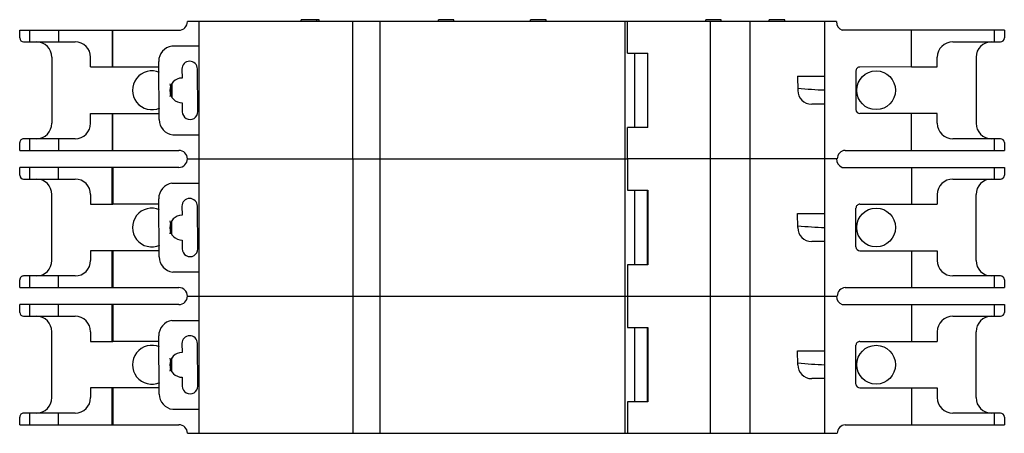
# Model space of a CAD drawing. Header units: millimetres. Extents: x 19 to 146, y 87 to 141.
import ezdxf

# ---------------------------------------------------------------- set-up
doc = ezdxf.new("R2010")
doc.units = ezdxf.units.MM
doc.header["$LTSCALE"] = 14.811543
doc.layers.get('0').update_dxf_attribs({"linetype": 'CONTINUOUS'})

msp = doc.modelspace()

# ---------------------------------------------------------------- linework, layer by layer
at = {"color": 7, "linetype": 'CONTINUOUS'}
for p, q in [((124.44, 140.59), (40.66, 140.59)), ((42.16, 87.49), (42.16, 140.59)), ((55.36, 140.59), (55.36, 140.84)), ((57.66, 140.84), (55.36, 140.84)), ((57.36, 140.59), (57.36, 140.84)), ((57.66, 140.59), (57.66, 140.84)), ((62.02, 122.89), (62.02, 140.59)), ((65.52, 87.49), (65.52, 140.59)), ((73.06, 140.59), (73.06, 140.84)), ((75.06, 140.84), (73.06, 140.84)), ((75.06, 140.59), (75.06, 140.84)), ((84.96, 140.59), (84.96, 140.84)), ((86.96, 140.84), (84.96, 140.84)), ((86.96, 140.59), (86.96, 140.84)), ((97.15, 87.49), (97.15, 140.59)), ((97.46, 136.54), (97.46, 140.59)), ((107.56, 140.59), (107.56, 140.84)), ((109.56, 140.84), (107.56, 140.84)), ((108.16, 87.49), (108.16, 140.59)), ((109.56, 140.59), (109.56, 140.84)), ((113.31, 87.49), (113.31, 140.59)), ((117.76, 140.84), (115.76, 140.84)), ((115.76, 140.59), (115.76, 140.84)), ((117.76, 140.59), (117.76, 140.84)), ((122.96, 87.49), (122.96, 140.59)), ((19.01, 138.49), (19.01, 139.49)), ((19.01, 139.49), (39.56, 139.49)), ((20.26, 139.49), (20.26, 137.99)), ((24.02, 139.49), (24.02, 137.99)), ((30.93, 139.49), (30.93, 134.75)), ((31.01, 134.75), (31.01, 139.49)), ((146.11, 139.49), (125.16, 139.49)), ((134.11, 134.75), (134.11, 139.49)), ((144.86, 137.99), (144.86, 139.49)), ((146.11, 139.49), (146.11, 138.49)), ((19.51, 137.99), (26.16, 137.99)), ((42.16, 137.44), (38.66, 137.44)), ((139.46, 137.99), (145.61, 137.99)), ((97.46, 136.54), (100.09, 136.54)), ((98.36, 136.54), (98.36, 126.94)), ((100.06, 136.54), (100.06, 126.94)), ((100.09, 126.94), (100.09, 136.54)), ((23.16, 135.99), (23.16, 127.49)), ((28.16, 134.75), (28.16, 135.99)), ((28.16, 134.75), (36.95, 134.75)), ((37.01, 127.95), (36.95, 135.45)), ((134.11, 134.75), (127.46, 134.74)), ((134.11, 134.75), (137.46, 134.75)), ((137.46, 134.75), (137.46, 135.99)), ((142.46, 135.99), (142.46, 127.49)), ((39.95, 134.47), (39.96, 133.32)), ((42, 128.99), (41.95, 134.49)), ((119.42, 133.54), (122.96, 133.54)), ((119.42, 133.54), (119.44, 131.73)), ((126.96, 134.24), (126.96, 129.24)), ((38.66, 132.61), (38.66, 130.82)), ((119.47, 131.96), (119.44, 131.96)), ((119.47, 131.96), (119.44, 131.96)), ((39.99, 130.12), (40, 128.97)), ((122.96, 129.94), (121.24, 129.94)), ((28.16, 127.49), (28.16, 128.74)), ((28.16, 128.74), (37, 128.74)), ((30.93, 128.74), (30.93, 123.99)), ((31.01, 123.99), (31.01, 128.74)), ((137.46, 128.74), (127.46, 128.74)), ((134.11, 123.99), (134.11, 128.74)), ((137.46, 127.49), (137.46, 128.74)), ((38.76, 125.98), (42.16, 125.98)), ((100.09, 126.94), (97.46, 126.94)), ((97.46, 122.89), (97.46, 126.94)), ((19.01, 123.99), (19.01, 124.99)), ((26.16, 125.49), (19.51, 125.49)), ((20.26, 125.49), (20.26, 123.99)), ((24.02, 125.49), (24.02, 123.99)), ((145.61, 125.49), (139.46, 125.49)), ((144.86, 123.99), (144.86, 125.49)), ((146.11, 124.99), (146.11, 123.99)), ((19.01, 123.99), (39.56, 123.99)), ((125.58, 123.99), (146.11, 123.99)), ((40.66, 122.89), (97.46, 122.89)), ((62.02, 122.89), (62.02, 87.49)), ((124.54, 122.89), (97.46, 122.89)), ((97.46, 122.89), (97.46, 118.84)), ((19.01, 120.79), (19.01, 121.79)), ((39.56, 121.79), (19.01, 121.79)), ((20.26, 121.79), (20.26, 120.29)), ((24.02, 120.29), (24.02, 121.79)), ((30.93, 117.05), (30.93, 121.79)), ((31.01, 121.79), (31.01, 117.05)), ((125.16, 121.79), (146.11, 121.79)), ((134.11, 121.79), (134.11, 117.05)), ((144.86, 120.29), (144.86, 121.79)), ((146.11, 121.79), (146.11, 120.79)), ((19.51, 120.29), (26.16, 120.29)), ((38.66, 119.74), (42.16, 119.74)), ((139.46, 120.29), (145.61, 120.29)), ((23.16, 109.79), (23.16, 118.29)), ((28.16, 118.29), (28.16, 117.05)), ((97.46, 118.84), (100.09, 118.84)), ((98.36, 118.84), (98.36, 109.24)), ((100.06, 109.24), (100.06, 118.84)), ((100.09, 118.84), (100.09, 109.24)), ((137.46, 118.29), (137.46, 117.05)), ((142.46, 109.79), (142.46, 118.29)), ((28.16, 117.05), (31.01, 117.05)), ((36.95, 117.05), (31.01, 117.05)), ((37.01, 110.25), (36.95, 117.75)), ((127.46, 117.05), (137.46, 117.05)), ((39.95, 116.77), (39.96, 115.62)), ((42, 111.29), (41.95, 116.79)), ((119.42, 115.84), (122.96, 115.84)), ((119.44, 114.03), (119.42, 115.84)), ((126.96, 111.54), (126.96, 116.54)), ((38.66, 113.12), (38.66, 114.91)), ((119.44, 114.26), (119.47, 114.26)), ((119.44, 114.26), (119.47, 114.26)), ((39.99, 112.42), (40, 111.27)), ((122.96, 112.24), (121.24, 112.24)), ((28.16, 111.04), (28.16, 109.79)), ((37, 111.04), (28.16, 111.04)), ((30.93, 106.29), (30.93, 111.04)), ((31.01, 111.04), (31.01, 106.29)), ((127.46, 111.04), (137.46, 111.04)), ((134.11, 111.04), (134.11, 106.29)), ((137.46, 111.04), (137.46, 109.79)), ((42.16, 108.28), (38.76, 108.28)), ((100.09, 109.24), (97.46, 109.24)), ((97.46, 109.24), (97.46, 101.14)), ((19.01, 106.29), (19.01, 107.29)), ((26.16, 107.79), (19.51, 107.79)), ((20.26, 107.79), (20.26, 106.29)), ((24.02, 106.29), (24.02, 107.79)), ((145.61, 107.79), (139.46, 107.79)), ((144.86, 106.29), (144.86, 107.79)), ((146.11, 107.29), (146.11, 106.29)), ((19.01, 106.29), (39.56, 106.29)), ((125.58, 106.29), (146.11, 106.29)), ((40.66, 105.19), (97.46, 105.19)), ((97.46, 105.19), (124.54, 105.19)), ((19.01, 103.09), (19.01, 104.09)), ((39.56, 104.09), (19.01, 104.09)), ((20.26, 104.09), (20.26, 102.59)), ((24.02, 102.59), (24.02, 104.09)), ((30.93, 99.35), (30.93, 104.09)), ((31.01, 104.09), (31.01, 99.35)), ((125.16, 104.09), (146.11, 104.09)), ((134.11, 104.09), (134.11, 99.35)), ((144.86, 102.59), (144.86, 104.09)), ((146.11, 104.09), (146.11, 103.09)), ((19.51, 102.59), (26.16, 102.59)), ((38.66, 102.04), (42.16, 102.04)), ((139.46, 102.59), (145.61, 102.59)), ((23.16, 92.09), (23.16, 100.59)), ((28.16, 100.59), (28.16, 99.35)), ((97.46, 101.14), (100.09, 101.14)), ((98.36, 101.14), (98.36, 91.54)), ((100.06, 91.54), (100.06, 101.14)), ((100.09, 101.14), (100.09, 91.54)), ((137.46, 100.59), (137.46, 99.35)), ((142.46, 92.09), (142.46, 100.59)), ((28.16, 99.35), (31.01, 99.35)), ((36.95, 99.35), (31.01, 99.35)), ((37.01, 92.55), (36.95, 100.05)), ((127.46, 99.35), (137.46, 99.35)), ((39.95, 99.07), (39.96, 97.92)), ((42, 93.59), (41.95, 99.09)), ((119.42, 98.14), (122.96, 98.14)), ((119.44, 96.33), (119.42, 98.14)), ((126.96, 93.84), (126.96, 98.84)), ((38.66, 95.42), (38.66, 97.21)), ((119.44, 96.56), (119.47, 96.56)), ((119.44, 96.56), (119.47, 96.56)), ((39.99, 94.72), (40, 93.57)), ((122.96, 94.54), (121.24, 94.54)), ((28.16, 93.34), (28.16, 92.09)), ((37, 93.34), (28.16, 93.34)), ((30.93, 88.59), (30.93, 93.34)), ((31.01, 93.34), (31.01, 88.59)), ((127.46, 93.34), (137.46, 93.34)), ((134.11, 93.34), (134.11, 88.59)), ((137.46, 93.34), (137.46, 92.09)), ((100.09, 91.54), (97.46, 91.54)), ((97.46, 91.54), (97.46, 87.49)), ((42.16, 90.58), (38.76, 90.58)), ((19.01, 88.59), (19.01, 89.59)), ((26.16, 90.09), (19.51, 90.09)), ((20.26, 90.09), (20.26, 88.59)), ((24.02, 88.59), (24.02, 90.09)), ((145.61, 90.09), (139.46, 90.09)), ((144.86, 88.59), (144.86, 90.09)), ((146.11, 89.59), (146.11, 88.59)), ((19.01, 88.59), (39.56, 88.59)), ((125.58, 88.59), (146.11, 88.59)), ((40.66, 87.49), (97.46, 87.49)), ((97.46, 87.49), (124.54, 87.49))]:
    msp.add_line(p, q, dxfattribs=at)
for centre in [(129.56, 131.74), (129.56, 114.04), (129.56, 96.34)]:
    msp.add_circle(centre, 2.5, dxfattribs=at)
for centre, radius, start, end in [((39.56, 140.59), 1.1, 270, 360), ((125.64, 140.59), 1.2, 180, 246.4435), ((19.51, 138.49), 0.5, 180, 270), ((21.16, 135.99), 2, 0, 90), ((26.16, 135.99), 2, 0, 90), ((38.95, 135.47), 2, 98.1993, 180.5), ((139.46, 135.99), 2, 90, 180), ((144.46, 135.99), 2, 90, 180), ((145.61, 138.49), 0.5, 270, 360), ((40.95, 134.48), 1, 0.5, 180.5), ((127.46, 134.24), 0.5, 89.5476, 180), ((36.06, 131.74), 2.5, 66.1454, 294.4824), ((39.98, 131.72), 1.6, 90.5, 270.5), ((36.06, 131.74), 2.5, 340.8041, 19.7969), ((121.24, 131.74), 1.8, 180.5, 270), ((41, 128.98), 1, 180.5, 0.5), ((127.46, 129.24), 0.5, 180, 270), ((21.16, 127.49), 2, 270, 360), ((26.16, 127.49), 2, 270, 360), ((39.01, 127.97), 2, 180.5, 262.8007), ((139.46, 127.49), 2, 180, 270), ((144.46, 127.49), 2, 180, 270), ((19.51, 124.99), 0.5, 89.85, 180), ((145.61, 124.99), 0.5, 0, 90), ((39.56, 122.89), 1.1, 270, 90), ((125.64, 122.89), 1.1, 93.2334, 180.0912), ((125.64, 122.89), 1.2, 180, 246.4435), ((19.51, 120.79), 0.5, 180, 270), ((145.61, 120.79), 0.5, 270, 360), ((21.16, 118.29), 2, 0, 90), ((26.16, 118.29), 2, 0, 90), ((38.95, 117.77), 2, 98.1993, 180.5), ((139.46, 118.29), 2, 90, 180), ((144.46, 118.29), 2, 90, 180), ((40.95, 116.78), 1, 0.5, 180.5), ((127.46, 116.54), 0.5, 89.4031, 180), ((36.06, 114.04), 2.5, 66.1454, 294.4824), ((39.98, 114.02), 1.6, 90.5, 270.5), ((36.06, 114.04), 2.5, 340.8041, 19.7969), ((121.24, 114.04), 1.8, 180.5, 270), ((41, 111.28), 1, 180.5, 0.5), ((127.46, 111.54), 0.5, 180, 270), ((21.16, 109.79), 2, 270, 360), ((26.16, 109.79), 2, 270, 360), ((39.01, 110.27), 2, 180.5, 262.8007), ((139.46, 109.79), 2, 180, 270), ((144.46, 109.79), 2, 180, 270), ((19.51, 107.29), 0.5, 89.8253, 180), ((145.61, 107.29), 0.5, 0, 90), ((39.56, 105.19), 1.1, 270, 90), ((125.64, 105.19), 1.1, 93.2334, 180.0912), ((125.64, 105.19), 1.2, 180, 246.4435), ((19.51, 103.09), 0.5, 180, 270), ((145.61, 103.09), 0.5, 270, 360), ((21.16, 100.59), 2, 0, 90), ((26.16, 100.59), 2, 0, 90), ((38.95, 100.07), 2, 98.1993, 180.5), ((139.46, 100.59), 2, 90, 180), ((144.46, 100.59), 2, 90, 180), ((40.95, 99.08), 1, 0.5, 180.5), ((127.46, 98.84), 0.5, 89.4031, 180), ((36.06, 96.34), 2.5, 66.1454, 294.4824), ((39.98, 96.32), 1.6, 90.5, 270.5), ((36.06, 96.34), 2.5, 340.8041, 19.7969), ((121.24, 96.34), 1.8, 180.5, 270), ((41, 93.58), 1, 180.5, 0.5), ((127.46, 93.84), 0.5, 180, 270), ((21.16, 92.09), 2, 270, 360), ((26.16, 92.09), 2, 270, 360), ((39.01, 92.57), 2, 180.5, 262.8007), ((139.46, 92.09), 2, 180, 270), ((144.46, 92.09), 2, 180, 270), ((19.51, 89.59), 0.5, 89.8253, 180), ((145.61, 89.59), 0.5, 0, 90), ((39.56, 87.49), 1.1, 0, 90), ((125.64, 87.49), 1.1, 93.2334, 180.0912)]:
    msp.add_arc(centre, radius, start, end, dxfattribs=at)
for points, knots in [([(122.96, 131.74), (122.37, 131.76), (121.21, 131.81), (120.05, 131.9), (119.47, 131.96)], [0, 0, 0, 0, 0.500058, 1, 1, 1, 1]), ([(119.47, 114.26), (120.05, 114.2), (121.21, 114.11), (122.37, 114.06), (122.96, 114.04)], [0, 0, 0, 0, 0.499944, 1, 1, 1, 1]), ([(119.47, 96.56), (120.05, 96.5), (121.21, 96.41), (122.37, 96.36), (122.96, 96.34)], [0, 0, 0, 0, 0.499944, 1, 1, 1, 1])]:
    msp.add_open_spline(points, degree=3, knots=knots, dxfattribs=at)

doc.saveas('drawing.dxf')
